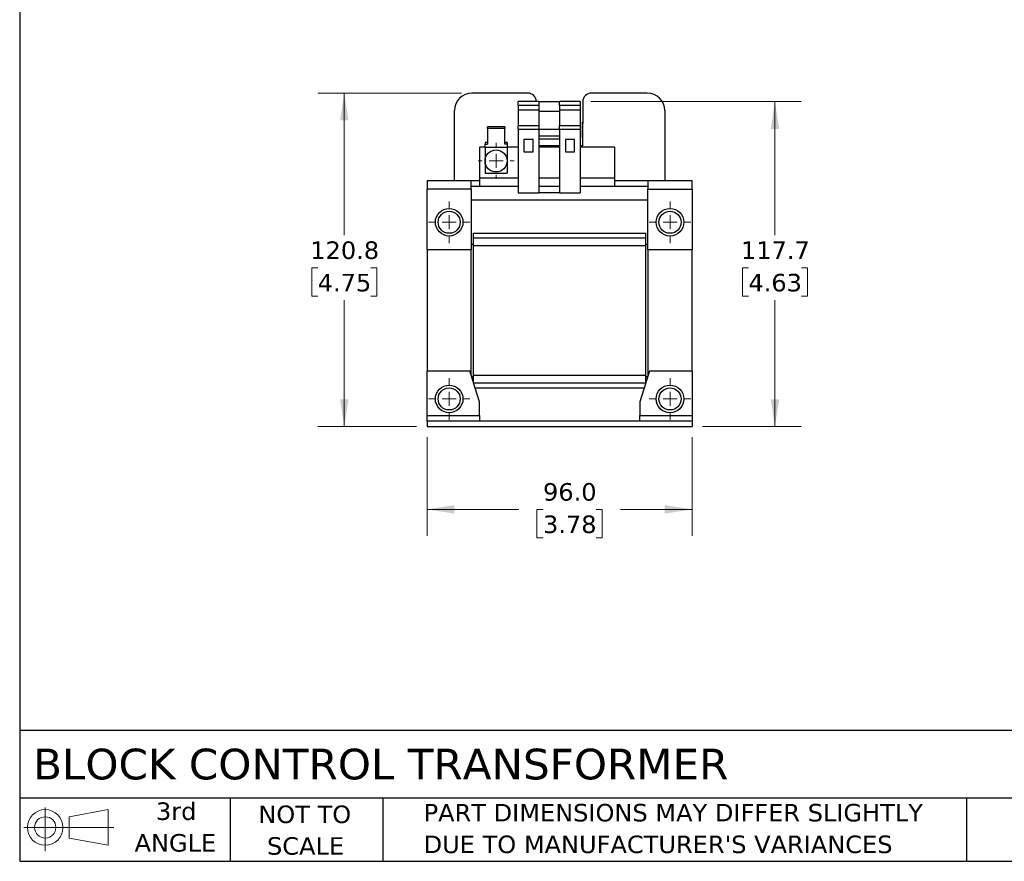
# Model space of a CAD drawing. Header units: millimetres. Extents: x 19 to 819, y 19 to 629.
# Tile 1 of 17: x 19 to 376, y 19 to 324. Entities that reach past the tile are written whole.
import ezdxf

# ---------------------------------------------------------------- set-up
doc = ezdxf.new("R2010")
doc.units = ezdxf.units.MM
doc.header["$LTSCALE"] = 3
doc.linetypes.add('SLD-Solid', pattern=[0])
doc.layers.add('TEXT', color=140, linetype='SLD-Solid', lineweight=25)
doc.styles.add('SLDTEXTSTYLE0', font='VERDANA.TTF')
doc.dimstyles.new('SLDDIMSTYLE0', dxfattribs={"dimtxt": 6.474023, "dimasz": 9.906, "dimexe": 0, "dimexo": 0.0625, "dimgap": 1.618506, "dimtad": 0, "dimtih": 1, "dimtoh": 1, "dimrnd": 1e-09, "dimzin": 4, "dimdsep": 46, "dimtxsty": 'SLDTEXTSTYLE0', "dimsah": 1, "dimcen": 0.09, "dimadec": 0, "dimazin": 1, "dimtfac": 1, "dimtofl": 0, "dimtmove": 0, "dimatfit": 3, "dimfxl": 0, "dimfrac": 2, "dimtolj": 1, "dimtzin": 12, "dimarcsym": 0})
doc.dimstyles.new('SLDDIMSTYLE1', dxfattribs={"dimtxt": 6.474023, "dimasz": 9.906, "dimexe": 0, "dimexo": 0.0625, "dimgap": 1.618506, "dimtad": 0, "dimtih": 1, "dimtoh": 1, "dimrnd": 1e-09, "dimzin": 12, "dimdsep": 46, "dimtxsty": 'SLDTEXTSTYLE0', "dimsah": 1, "dimcen": 0.09, "dimadec": 0, "dimazin": 3, "dimtfac": 1, "dimtofl": 0, "dimtmove": 0, "dimatfit": 3, "dimfxl": 0, "dimfrac": 2, "dimtolj": 1, "dimtzin": 12, "dimarcsym": 0})

# ---------------------------------------------------------------- blocks, each defined once
blk = doc.blocks.new('Block11')
at = {"color": 7, "linetype": 'SLD-Solid', "lineweight": 18}
for p, q in [((7.77, 15.93), (7.77, 0)), ((16.44, 12.5), (30.53, 15.1)), ((30.53, 15.1), (30.53, 2.19)), ((16.44, 4.79), (16.44, 12.5)), ((0, 8.65), (32.62, 8.65)), ((16.44, 4.79), (30.53, 2.19))]:
    blk.add_line(p, q, dxfattribs=at)
for radius in [6.45, 3.86]:
    blk.add_circle((7.77, 8.65), radius, dxfattribs=at)
blk = doc.blocks.new('Block12')
at = {"color": 7, "linetype": 'Continuous'}
blk.add_blockref('Block11', (0, 0), dxfattribs=at)
blk = doc.blocks.new('_D')
at = {"color": 7, "linetype": 'SLD-Solid', "lineweight": 0}
for p, q in [((166.61, 172.7), (166.61, 136.98)), ((262.61, 172.7), (262.61, 136.98)), ((166.61, 146.51), (199.82, 146.51)), ((208.6, 146.51), (206.42, 146.51)), ((206.42, 146.51), (206.42, 136.22)), ((227.84, 146.51), (230.01, 146.51)), ((230.01, 146.51), (230.01, 136.22)), ((262.61, 146.51), (236.61, 146.51)), ((206.42, 136.22), (208.6, 136.22)), ((230.01, 136.22), (227.84, 136.22))]:
    blk.add_line(p, q, dxfattribs=at)
at = {"color": 7, "linetype": 'SLD-Solid', "lineweight": 18}
for points in [[(166.61, 146.51), (176.52, 144.98), (176.52, 148.03)], [(262.61, 146.51), (252.71, 148.03), (252.71, 144.98)]]:
    blk.add_solid(points, dxfattribs=at)
at = {"color": 7, "linetype": 'SLD-Solid', "lineweight": 18, "char_height": 6.35, "attachment_point": 1, "style": 'SLDTEXTSTYLE0'}
for s, insert in [('96.0', (208.6, 156.02)), ('3.78', (208.6, 144.28))]:
    blk.add_mtext(s, dxfattribs=dict(at, insert=insert))
blk = doc.blocks.new('_D_1')
at = {"color": 7, "linetype": 'SLD-Solid', "lineweight": 0}
for p, q in [((225.92, 294.21), (302.14, 294.21)), ((292.61, 294.21), (292.61, 245.77)), ((282.99, 234.03), (280.82, 234.03)), ((280.82, 234.03), (280.82, 223.74)), ((302.23, 234.03), (304.41, 234.03)), ((304.41, 234.03), (304.41, 223.74)), ((280.82, 223.74), (282.99, 223.74)), ((292.61, 176.51), (292.61, 222.29)), ((304.41, 223.74), (302.23, 223.74)), ((266.42, 176.51), (302.14, 176.51))]:
    blk.add_line(p, q, dxfattribs=at)
at = {"color": 7, "linetype": 'SLD-Solid', "lineweight": 18}
for points in [[(292.61, 294.21), (291.09, 284.3), (294.14, 284.3)], [(292.61, 176.51), (294.14, 186.41), (291.09, 186.41)]]:
    blk.add_solid(points, dxfattribs=at)
at = {"color": 7, "linetype": 'SLD-Solid', "lineweight": 18, "char_height": 6.35, "attachment_point": 1, "style": 'SLDTEXTSTYLE0'}
for s, insert in [('117.7', (280.3, 243.55)), ('4.63', (282.99, 231.81))]:
    blk.add_mtext(s, dxfattribs=dict(at, insert=insert))
blk = doc.blocks.new('_D_2')
at = {"color": 7, "linetype": 'SLD-Solid', "lineweight": 0}
for p, q in [((179.05, 297.26), (127.09, 297.26)), ((136.61, 297.26), (136.61, 245.77)), ((126.99, 234.03), (124.82, 234.03)), ((124.82, 234.03), (124.82, 223.74)), ((146.23, 234.03), (148.4, 234.03)), ((148.4, 234.03), (148.4, 223.74)), ((124.82, 223.74), (126.99, 223.74)), ((136.61, 176.51), (136.61, 222.29)), ((148.4, 223.74), (146.23, 223.74)), ((162.8, 176.51), (127.09, 176.51))]:
    blk.add_line(p, q, dxfattribs=at)
at = {"color": 7, "linetype": 'SLD-Solid', "lineweight": 18}
for points in [[(136.61, 297.26), (135.09, 287.35), (138.14, 287.35)], [(136.61, 176.51), (138.14, 186.41), (135.09, 186.41)]]:
    blk.add_solid(points, dxfattribs=at)
at = {"color": 7, "linetype": 'SLD-Solid', "lineweight": 18, "char_height": 6.35, "attachment_point": 1, "style": 'SLDTEXTSTYLE0'}
for s, insert in [('120.8', (124.3, 243.55)), ('4.75', (126.99, 231.81))]:
    blk.add_mtext(s, dxfattribs=dict(at, insert=insert))
blk = doc.blocks.new('SW_CENTERMARKSYMBOL_0')
at = {"color": 0, "linetype": 'SLD-Solid', "lineweight": 18}
for p, q in [((0, 5.08), (0, 6.54)), ((-5.08, 0), (-6.54, 0)), ((0, 0), (-2.54, 0)), ((0, 0), (0, 2.54)), ((0, 0), (0, -2.54)), ((0, 0), (2.54, 0)), ((5.08, 0), (6.54, 0)), ((0, -5.08), (0, -6.54))]:
    blk.add_line(p, q, dxfattribs=at)
blk = doc.blocks.new('SW_CENTERMARKSYMBOL_1')
at = {"color": 0, "linetype": 'SLD-Solid', "lineweight": 18}
for p, q in [((0, 5.08), (0, 7.54)), ((-5.08, 0), (-7.54, 0)), ((0, 0), (-2.54, 0)), ((0, 0), (0, 2.54)), ((0, 0), (0, -2.54)), ((0, 0), (2.54, 0)), ((5.08, 0), (7.54, 0)), ((0, -5.08), (0, -7.54))]:
    blk.add_line(p, q, dxfattribs=at)
blk = doc.blocks.new('SW_CENTERMARKSYMBOL_2')
at = {"color": 0, "linetype": 'SLD-Solid', "lineweight": 18}
for p, q in [((0, 5.08), (0, 7.54)), ((-5.08, 0), (-7.54, 0)), ((0, 0), (-2.54, 0)), ((0, 0), (0, 2.54)), ((0, 0), (0, -2.54)), ((0, 0), (2.54, 0)), ((5.08, 0), (7.54, 0)), ((0, -5.08), (0, -7.54))]:
    blk.add_line(p, q, dxfattribs=at)
blk = doc.blocks.new('SW_CENTERMARKSYMBOL_3')
at = {"color": 0, "linetype": 'SLD-Solid', "lineweight": 18}
for p, q in [((0, 5.08), (0, 7.54)), ((-5.08, 0), (-7.54, 0)), ((0, 0), (-2.54, 0)), ((0, 0), (0, 2.54)), ((0, 0), (0, -2.54)), ((0, 0), (2.54, 0)), ((5.08, 0), (7.54, 0)), ((0, -5.08), (0, -7.54))]:
    blk.add_line(p, q, dxfattribs=at)
blk = doc.blocks.new('SW_CENTERMARKSYMBOL_4')
at = {"color": 0, "linetype": 'SLD-Solid', "lineweight": 18}
for p, q in [((0, 5.08), (0, 7.54)), ((-5.08, 0), (-7.54, 0)), ((0, 0), (-2.54, 0)), ((0, 0), (0, 2.54)), ((0, 0), (0, -2.54)), ((0, 0), (2.54, 0)), ((5.08, 0), (7.54, 0)), ((0, -5.08), (0, -7.54))]:
    blk.add_line(p, q, dxfattribs=at)

msp = doc.modelspace()

# ---------------------------------------------------------------- linework, layer by layer
for p, q in [((203.043, 297.258), (182.862, 297.258)), ((246.362, 297.258), (226.181, 297.258)), ((207.112, 294.208), (199.612, 294.208)), ((199.612, 292.908), (199.612, 294.208)), ((199.612, 292.908), (207.112, 292.908)), ((199.612, 292.908), (199.612, 291.054)), ((207.112, 294.208), (207.112, 292.908)), ((207.112, 294.208), (214.612, 294.208)), ((207.112, 292.908), (207.112, 291.054)), ((222.112, 294.208), (214.612, 294.208)), ((214.612, 292.908), (214.612, 294.208)), ((214.612, 292.908), (222.112, 292.908)), ((214.612, 292.908), (214.612, 291.054)), ((222.112, 294.208), (222.112, 292.908)), ((222.112, 292.908), (222.112, 291.054)), ((223.006, 294.111), (222.867, 278.208)), ((176.512, 265.508), (176.512, 290.908)), ((207.112, 291.054), (199.612, 291.054)), ((199.612, 291.054), (199.612, 285.394)), ((207.112, 291.054), (207.112, 285.394)), ((207.112, 290.708), (214.612, 290.708)), ((222.112, 291.054), (214.612, 291.054)), ((214.612, 291.054), (214.612, 285.394)), ((222.112, 291.054), (222.112, 285.394)), ((252.712, 290.908), (252.712, 265.508)), ((199.612, 284.194), (199.612, 285.394)), ((207.112, 285.394), (199.612, 285.394)), ((207.112, 285.394), (207.112, 284.194)), ((222.112, 285.394), (214.612, 285.394)), ((214.612, 284.194), (214.612, 285.394)), ((222.112, 285.394), (222.112, 284.194)), ((194.762, 285.029), (188.462, 285.029)), ((188.462, 284.463), (188.462, 285.029)), ((188.462, 284.463), (188.462, 278.807)), ((194.762, 284.463), (188.462, 284.463)), ((194.762, 285.029), (194.762, 284.463)), ((194.762, 278.807), (194.762, 284.463)), ((199.612, 284.194), (207.112, 284.194)), ((199.612, 284.194), (199.612, 261.094)), ((207.112, 284.194), (207.112, 261.094)), ((207.112, 284.154), (214.612, 284.154)), ((214.612, 284.194), (214.612, 261.094)), ((214.612, 284.194), (222.112, 284.194)), ((222.112, 284.194), (222.112, 261.094)), ((187.612, 279.372), (187.612, 278.807)), ((188.462, 279.372), (187.612, 279.372)), ((187.612, 277.627), (187.612, 278.807)), ((187.612, 278.807), (188.462, 278.807)), ((195.612, 279.372), (194.762, 279.372)), ((195.612, 278.807), (194.762, 278.807)), ((195.612, 279.372), (195.612, 278.807)), ((195.612, 278.807), (195.612, 277.627)), ((205.012, 280.508), (201.712, 280.508)), ((201.712, 280.508), (201.712, 276.008)), ((205.012, 276.008), (205.012, 280.508)), ((214.612, 281.708), (207.112, 281.708)), ((207.112, 280.725), (214.612, 280.725)), ((214.612, 278.208), (207.112, 278.208)), ((220.012, 280.508), (216.712, 280.508)), ((216.712, 280.508), (216.712, 276.008)), ((220.012, 276.008), (220.012, 280.508)), ((222.867, 278.208), (222.112, 278.208)), ((187.612, 277.708), (185.612, 277.708)), ((185.612, 277.708), (185.612, 266.508)), ((187.612, 277.627), (195.612, 277.627)), ((187.612, 277.627), (187.612, 272.708)), ((199.612, 277.708), (195.612, 277.708)), ((195.612, 277.627), (195.612, 272.708)), ((201.712, 276.008), (205.012, 276.008)), ((214.612, 277.708), (207.112, 277.708)), ((216.712, 276.008), (220.012, 276.008)), ((234.612, 277.708), (222.112, 277.708)), ((234.612, 266.508), (234.612, 277.708)), ((187.612, 272.708), (187.612, 268.208)), ((195.612, 272.708), (195.612, 268.208)), ((187.612, 268.208), (195.612, 268.208)), ((166.612, 265.508), (166.612, 262.508)), ((182.612, 265.508), (166.612, 265.508)), ((182.612, 262.508), (182.612, 265.508)), ((185.612, 265.508), (182.612, 265.508)), ((199.612, 266.508), (185.612, 266.508)), ((185.612, 266.508), (185.612, 263.508)), ((214.612, 266.508), (207.112, 266.508)), ((234.612, 266.508), (222.112, 266.508)), ((234.612, 263.508), (234.612, 266.508)), ((246.612, 265.508), (234.612, 265.508)), ((246.612, 265.508), (246.612, 262.508)), ((262.612, 265.508), (246.612, 265.508)), ((262.612, 262.508), (262.612, 265.508)), ((182.612, 262.508), (166.612, 262.508)), ((166.612, 240.508), (166.612, 262.508)), ((182.612, 263.508), (185.612, 263.508)), ((182.612, 262.508), (182.612, 240.508)), ((185.612, 263.508), (199.612, 263.508)), ((199.612, 261.094), (207.112, 261.094)), ((207.112, 263.508), (214.612, 263.508)), ((214.612, 261.094), (207.112, 261.094)), ((214.612, 261.094), (222.112, 261.094)), ((222.112, 263.508), (234.612, 263.508)), ((234.612, 263.508), (246.612, 263.508)), ((246.612, 262.508), (262.612, 262.508)), ((246.612, 240.508), (246.612, 262.508)), ((262.612, 262.508), (262.612, 240.508)), ((246.612, 258.508), (182.612, 258.508)), ((183.412, 246.557), (245.812, 246.557)), ((183.412, 244.707), (183.412, 246.557)), ((245.812, 244.707), (245.812, 246.557)), ((245.812, 244.707), (183.412, 244.707)), ((183.412, 242.007), (183.412, 244.707)), ((245.812, 242.007), (245.812, 244.707)), ((182.612, 240.508), (166.612, 240.508)), ((166.612, 240.508), (166.612, 196.507)), ((182.612, 242.507), (183.412, 242.507)), ((182.612, 194.936), (182.612, 240.508)), ((245.812, 242.007), (183.412, 242.007)), ((183.412, 195.007), (183.412, 242.007)), ((245.812, 242.507), (246.612, 242.507)), ((245.812, 195.007), (245.812, 242.007)), ((262.612, 240.508), (246.612, 240.508)), ((246.612, 240.508), (246.612, 194.936)), ((262.612, 196.507), (262.612, 240.508)), ((182.112, 196.507), (166.612, 196.507)), ((166.612, 180.507), (166.612, 196.507)), ((183.412, 192.421), (182.112, 196.507)), ((247.112, 196.507), (245.812, 192.421)), ((262.612, 196.507), (247.112, 196.507)), ((262.612, 196.507), (262.612, 180.507)), ((183.412, 194.507), (182.748, 194.507)), ((245.812, 195.007), (183.412, 195.007)), ((183.412, 192.336), (183.412, 195.007)), ((245.812, 192.336), (245.812, 195.007)), ((246.475, 194.507), (245.812, 194.507)), ((183.439, 192.336), (183.412, 192.336)), ((185.612, 185.507), (183.439, 192.336)), ((183.448, 192.307), (245.775, 192.307)), ((245.187, 190.457), (184.037, 190.457)), ((245.785, 192.336), (243.612, 185.507)), ((245.812, 192.336), (245.785, 192.336)), ((185.612, 180.507), (185.612, 185.507)), ((243.612, 185.507), (243.612, 180.507)), ((166.612, 180.507), (185.612, 180.507)), ((166.612, 178.507), (166.612, 180.507)), ((166.612, 178.507), (166.612, 176.507)), ((262.612, 178.507), (166.612, 178.507)), ((185.612, 180.507), (185.612, 178.507)), ((243.612, 180.507), (262.612, 180.507)), ((243.612, 178.507), (243.612, 180.507)), ((262.612, 180.507), (262.612, 178.507)), ((262.612, 178.507), (262.612, 176.507)), ((166.612, 176.507), (262.612, 176.507))]:
    msp.add_line(p, q)
for centre, radius in [((191.612, 272.708), 4), ((174.612, 250.508), 5), ((174.612, 250.508), 4), ((254.612, 250.508), 5), ((254.612, 250.508), 4), ((174.612, 186.507), 5), ((174.612, 186.507), 4), ((254.612, 186.507), 5), ((254.612, 186.507), 4)]:
    msp.add_circle(centre, radius)
for centre, radius, start, end in [((182.862, 290.908), 6.35, 90, 180), ((203.043, 294.083), 3.175, 2.25632, 90), ((226.181, 294.083), 3.175, 90, 179.49989), ((246.362, 290.908), 6.35, 0, 90)]:
    msp.add_arc(centre, radius, start, end)
msp.add_open_spline([(222.892, 281.128), (222.893, 281.163), (222.893, 281.233), (222.894, 281.349), (222.895, 281.472), (222.896, 281.603), (222.898, 281.743), (222.899, 281.891), (222.902, 282.184), (222.906, 282.662), (222.912, 283.386), (222.919, 284.19), (222.925, 284.918), (222.931, 285.526), (222.935, 285.988), (222.939, 286.451), (222.941, 286.761), (222.943, 286.914)], degree=3, knots=[0, 0, 0, 0, 0.0349468, 0.0697671, 0.104504, 0.1392004, 0.1738997, 0.2086451, 0.2434798, 0.3700635, 0.4960623, 0.6235933, 0.7506562, 0.8141554, 0.8780999, 0.9395213, 1, 1, 1, 1])
msp.add_open_spline([(222.943, 286.914), (222.943, 286.915), (222.943, 286.916), (222.943, 286.917)], degree=3)
at = {"layer": 'TEXT'}
for p, q in [((19.05, 628.65), (19.05, 19.05)), ((819.15, 66.378), (19.05, 66.378)), ((819.15, 41.91), (19.05, 41.91)), ((95.25, 41.91), (95.25, 19.05)), ((150.635, 41.91), (150.635, 19.05)), ((361.939, 41.91), (361.939, 19.05)), ((19.05, 19.05), (819.15, 19.05))]:
    msp.add_line(p, q, dxfattribs=at)

# ---------------------------------------------------------------- block references
at = {"color": 7, "linetype": 'Continuous', "lineweight": 0}
for name, p in [('SW_CENTERMARKSYMBOL_0', (191.612, 272.708)), ('SW_CENTERMARKSYMBOL_2', (174.612, 250.508)), ('SW_CENTERMARKSYMBOL_1', (254.612, 250.508)), ('SW_CENTERMARKSYMBOL_3', (174.612, 186.507)), ('SW_CENTERMARKSYMBOL_4', (254.612, 186.507))]:
    msp.add_blockref(name, p, dxfattribs=at)
at = {"layer": 'TEXT'}
msp.add_blockref('Block12', (20.514, 22.662), dxfattribs=at)

# ---------------------------------------------------------------- texts
at = {"layer": 'TEXT', "style": 'SLDTEXTSTYLE0'}
for s, insert, char_height, attachment_point in [('BLOCK CONTROL TRANSFORMER', (23.897, 59.834), 11.1125, 1), ('3rd', (75.74, 40.381), 6.35, 2), ('NOT TO', (122.305, 39.258), 6.35, 2), ('PART DIMENSIONS MAY DIFFER SLIGHTLY ', (165.358, 39.842), 6.35, 1), ('ANGLE', (75.447, 28.915), 6.35, 2), ("DUE TO MANUFACTURER'S VARIANCES", (165.358, 28.376), 6.35, 1), ('SCALE', (122.594, 27.791), 6.35, 2)]:
    msp.add_mtext(s, dxfattribs=dict(at, insert=insert, char_height=char_height, attachment_point=attachment_point))

# ---------------------------------------------------------------- dimensions: what is measured, and where the dimension line sits
at = {"color": 7, "linetype": 'SLD-Solid', "lineweight": 18}
for base, p1, p2, angle, dimstyle, picture, middle in [((136.612, 176.507), (182.862, 297.258), (166.612, 176.507), 90, 'SLDDIMSTYLE1', '_D_2', (136.612, 234.031)), ((292.612, 294.208), (262.612, 176.507), (222.112, 294.208), 90, 'SLDDIMSTYLE1', '_D_1', (292.612, 234.031)), ((262.612, 146.507), (166.612, 176.507), (262.612, 176.507), 0, 'SLDDIMSTYLE0', '_D', (218.217, 146.507))]:
    dim = msp.add_linear_dim(base=base, p1=p1, p2=p2, angle=angle, dimstyle=dimstyle, dxfattribs=at)
    dim.commit()
    dim.dimension.update_dxf_attribs({"geometry": picture, "text_midpoint": middle, "dimtype": 160})

doc.saveas('drawing.dxf')
